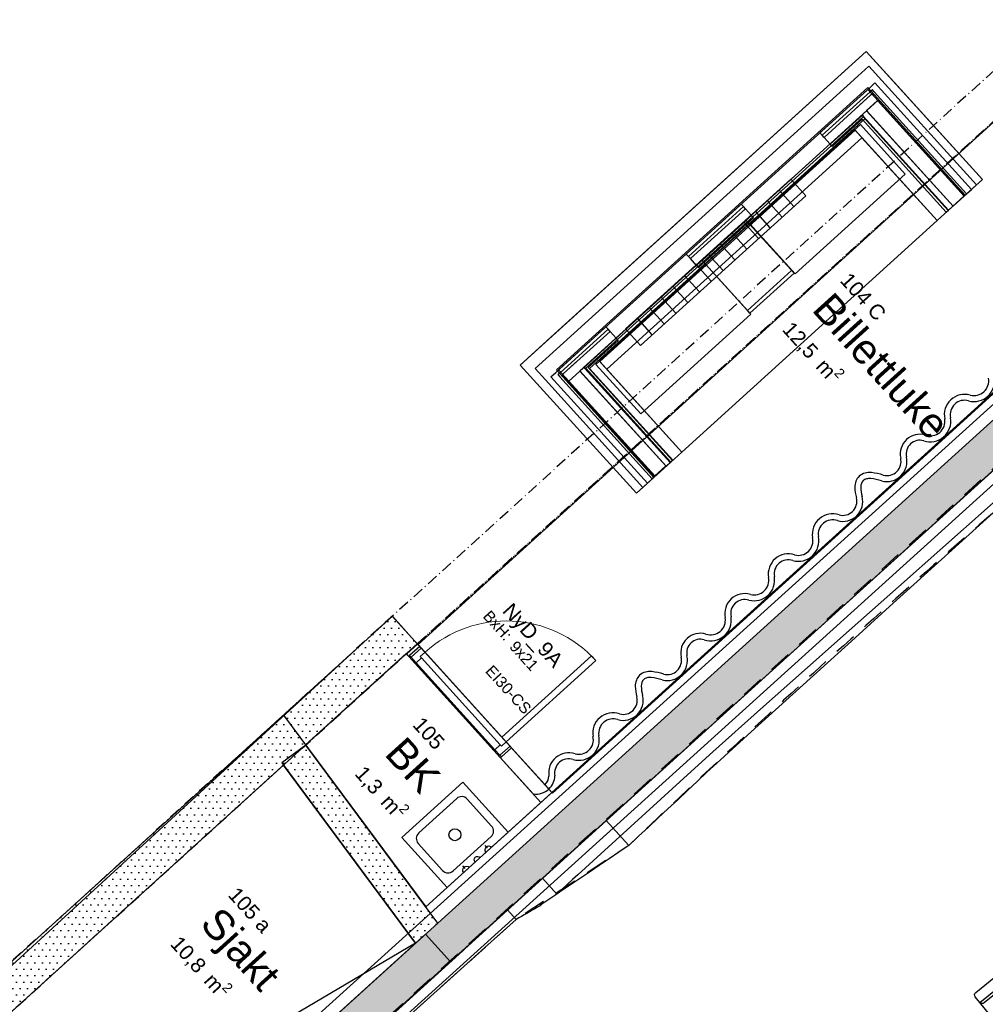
# Model space of a CAD drawing. Header units: millimetres. Extents: x 15275 to 121491, y 18097 to 137945.
# Tile 35 of 57: x 75747 to 82248, y 86583 to 93207. Entities that reach past the tile are written whole.
import ezdxf
from ezdxf.enums import TextEntityAlignment as Align

# ---------------------------------------------------------------- set-up
doc = ezdxf.new("R2010")
doc.units = ezdxf.units.MM
doc.header["$LTSCALE"] = 0.5
doc.header["$MEASUREMENT"] = 0
for name, pattern in [('Over snittplan', [260, 150, -50, 10, -50]), ('PLINE', [0]), ('Rømningslinje', [500, 300, -200])]:
    doc.linetypes.add(name, pattern=pattern)
for name, color, linetype in [('000 2D grafikk', 7, 'Continuous'), ('232- Ikke-bærende yttervegger(Nye konstruksjoner)', 7, 'Continuous'), ('24-- Innervegger', 7, 'Continuous'), ('24--Innervegger skråvegger salen', 7, 'Continuous'), ('241- Bærende innervegger', 7, 'Continuous'), ('241- Bærende innervegger (Skravur)', 7, 'Continuous'), ('242- Ikke-bærende innervegger IARK', 7, 'Continuous'), ('242- Ikke-bærende innervegger IARK(Nye konstruksjoner)', 7, 'Continuous'), ('25-- Dekker', 7, 'Continuous'), ('27-- Fast inventar(Nye konstruksjoner)', 7, 'Continuous'), ('278- Utstyr og kompletteringer (fast inventar)(Nye konstruksjoner)', 7, 'Continuous'), ('279- Annet fast inventar(Nye konstruksjoner)', 7, 'Continuous'), ('315- Utstyr for sanitærinstallasjoner(Nye konstruksjoner)', 7, 'Continuous'), ('852- Teknisk_symbolsk informasjon_ bygning(Nye konstruksjoner)', 7, 'Continuous'), ('862- M___Nettoareal', 7, 'Continuous'), ('862- M___Nettoareal(Polylinje)', 7, 'Continuous'), ('862- M___Nettoareal(Tekst)', 7, 'Continuous')]:
    doc.layers.add(name, color=color, linetype=linetype)
doc.layers.add('234- Vinduer_ dører_ porter(Nye konstruksjoner)', color=7, linetype='Continuous', lineweight=0)
doc.layers.add('244- Vinduer_ dører_ foldevegger(Nye konstruksjoner)', color=7, linetype='Continuous', lineweight=0)
doc.styles.add('GENERATED_STYLE_1', font='arial.ttf')
pattern_1 = [(0, (0, 0), (0, 86.60254), [0, -50]), (0, (25, 43.3), (0, 86.60254), [0, -50])]

# ---------------------------------------------------------------- blocks, each defined once
blk = doc.blocks.new('Foaje_104_4', base_point=(78860.3, 93925.8))
at = {"layer": '862- M___Nettoareal(Polylinje)', "linetype": 'PLINE', "flags": 128}
blk.add_lwpolyline([(74684.2, 95031.3), (70888.3, 91591.7), (75417.5, 86593.4), (78255.8, 89194.3), (78430.7, 89001.2), (78430.7, 89001.2), (79330.6, 88008.2), (82580.7, 90953.2), (82372.6, 91182.9), (82765.2, 91538.7), (82973.3, 91309), (86151.8, 94189.1), (85249, 95185.4), (84117.3, 94160), (81179.7, 97399.4), (83982.6, 99936.7), (82237.7, 101864.1), (79434.8, 99326.8), (78364.6, 100503.7), (73824.6, 96391.7)], close=True, dxfattribs=at)
at = {"layer": '862- M___Nettoareal(Tekst)', "style": 'GENERATED_STYLE_1'}
for tag, height, p in [('ROOM_NUMBER', 100, (78863, 94368.2)), ('ROOM_NAME', 200, (78746.5, 94239.8)), ('DUMMY_861', 100, (79016.6, 94221.4)), ('DUMMY_863', 100, (78513.6, 94074.6)), ('DUMMY_862', 200, (79207.1, 93776.9))]:
    blk.add_attdef(tag, text='', height=height, rotation=312.16193, dxfattribs=at).set_placement(p, align=Align.TOP_LEFT)
blk = doc.blocks.new('BK_105_6', base_point=(78359.4, 88192.4))
at = {"layer": '862- M___Nettoareal(Polylinje)', "linetype": 'PLINE', "flags": 128}
blk.add_lwpolyline([(77672.2, 88327.3), (78480.5, 87237.9), (79256.2, 87941.3), (78349.7, 88941.7)], close=True, dxfattribs=at)
at = {"layer": '862- M___Nettoareal(Tekst)', "insert": (78092.9, 88216.4), "char_height": 100, "attachment_point": 1, "rotation": 312.16193, "style": 'GENERATED_STYLE_1'}
blk.add_mtext('\\A1;{\\pql;\\pt0,12050;\\fArial|b0|i0|c0|p0;\\W1.000000;1,3\\fArial|b0|i0|c0|p0;\\W1.000000;\\A1{\\H.66x;\\S^  ;}\\fArial|b0|i0|c0|p0;\\W1.000000; m\\fArial|b0|i0|c0|p0;\\W1.000000;\\A1{\\H.66x;\\S2^  ;}}', dxfattribs=at)
at = {"layer": '862- M___Nettoareal(Tekst)', "style": 'GENERATED_STYLE_1'}
for tag, height, p in [('ROOM_NUMBER', 100, (78460.4, 88526.3)), ('ROOM_NAME', 200, (78343.9, 88397.9)), ('DUMMY_861', 100, (78613.9, 88379.5)), ('DUMMY_863', 100, (78110.9, 88232.7)), ('DUMMY_862', 200, (78589.5, 88172.4))]:
    blk.add_attdef(tag, text='', height=height, rotation=312.16193, dxfattribs=at).set_placement(p, align=Align.TOP_LEFT)
blk = doc.blocks.new('Billettluke_104 C_8', base_point=(81499.1, 90892.3))
at = {"layer": '862- M___Nettoareal(Polylinje)', "linetype": 'PLINE', "flags": 128}
blk.add_lwpolyline([(78429.6, 89002.4), (79335.2, 88003), (81757, 90197.5), (86183.9, 94217.9), (85275.3, 95216.7)], close=True, dxfattribs=at)
at = {"layer": '862- M___Nettoareal(Tekst)', "insert": (80970.6, 91205.6), "char_height": 100, "attachment_point": 1, "rotation": 312.16193, "style": 'GENERATED_STYLE_1'}
blk.add_mtext('\\A1;{\\pql;\\pt0,12050;\\fArial|b0|i0|c0|p0;\\W1.000000;12,5\\fArial|b0|i0|c0|p0;\\W1.000000;\\A1{\\H.66x;\\S^  ;}\\fArial|b0|i0|c0|p0;\\W1.000000; m\\fArial|b0|i0|c0|p0;\\W1.000000;\\A1{\\H.66x;\\S2^  ;}}', dxfattribs=at)
at = {"layer": '862- M___Nettoareal(Tekst)', "style": 'GENERATED_STYLE_1'}
for tag, height, p in [('ROOM_NUMBER', 100, (81338.1, 91515.5)), ('ROOM_NAME', 200, (81221.6, 91387.2)), ('DUMMY_861', 100, (81583.7, 91267.1)), ('DUMMY_863', 100, (80988.6, 91221.9)), ('DUMMY_862', 200, (82009.5, 90562.7))]:
    blk.add_attdef(tag, text='', height=height, rotation=312.16193, dxfattribs=at).set_placement(p, align=Align.TOP_LEFT)
blk = doc.blocks.new('Sjakt_105 a_23', base_point=(77189.8, 86967.2))
at = {"layer": '862- M___Nettoareal(Polylinje)', "linetype": 'PLINE', "flags": 128}
blk.add_lwpolyline([(77523.3, 88192.4), (72060.7, 83243.5), (73045.4, 82157), (75078, 84031.7), (75108.2, 83999), (78412.7, 86993.7)], close=True, dxfattribs=at)
at = {"layer": '862- M___Nettoareal(Tekst)', "insert": (76850.6, 87071.4), "char_height": 100, "attachment_point": 1, "rotation": 312.16193, "style": 'GENERATED_STYLE_1'}
blk.add_mtext('\\A1;{\\pql;\\pt0,12050;\\fArial|b0|i0|c0|p0;\\W1.000000;10,8\\fArial|b0|i0|c0|p0;\\W1.000000;\\A1{\\H.66x;\\S^  ;}\\fArial|b0|i0|c0|p0;\\W1.000000; m\\fArial|b0|i0|c0|p0;\\W1.000000;\\A1{\\H.66x;\\S2^  ;}}', dxfattribs=at)
at = {"layer": '862- M___Nettoareal(Tekst)', "style": 'GENERATED_STYLE_1'}
for tag, height, p in [('ROOM_NUMBER', 100, (77218.1, 87381.3)), ('ROOM_NAME', 200, (77101.6, 87252.9)), ('DUMMY_861', 100, (77448.4, 87149.7)), ('DUMMY_863', 100, (76868.6, 87087.7)), ('DUMMY_862', 200, (77510.9, 86846.7))]:
    blk.add_attdef(tag, text='', height=height, rotation=312.16193, dxfattribs=at).set_placement(p, align=Align.TOP_LEFT)
blk = doc.blocks.new('Dørstempel[4]', base_point=(78675.2, 88582.4))
at = {"layer": '852- Teknisk_symbolsk informasjon_ bygning(Nye konstruksjoner)', "char_height": 75, "attachment_point": 1, "rotation": 312.18069, "style": 'GENERATED_STYLE_1'}
for s, insert in [('\\A1;{\\pql;\\pt0,50;\\fArial|b0|i0|c0|p0;\\W1.000000;9\\fArial|b0|i0|c0|p0;\\W1.000000;\\A1{\\H.66x;\\S^  ;}\\fArial|b0|i0|c0|p0;\\W1.000000;\\fArial|b0|i0|c0|p0;\\W1.000000;\\A1{\\H.66x;\\S^  ;}}', (79094.5, 89035.7)), ('\\A1;{\\pql;\\pt0,50;\\fArial|b0|i0|c0|p0;\\W1.000000;x21\\fArial|b0|i0|c0|p0;\\W1.000000;\\A1{\\H.66x;\\S^  ;}\\fArial|b0|i0|c0|p0;\\W1.000000;\\fArial|b0|i0|c0|p0;\\W1.000000;\\A1{\\H.66x;\\S^  ;}}', (79132.9, 88993.3))]:
    blk.add_mtext(s, dxfattribs=dict(at, insert=insert))
at = {"layer": '852- Teknisk_symbolsk informasjon_ bygning(Nye konstruksjoner)', "style": 'GENERATED_STYLE_1'}
for tag, p in [('strUnitPrefix', (79068.8, 89072.4)), ('DUMMY_229', (78981.5, 89010.4)), ('DUMMY_231', (78894.1, 88931.3)), ('DUMMY_232', (78806.8, 88852.1))]:
    blk.add_attdef(tag, text='', height=75, rotation=312.18069, dxfattribs=at).set_placement(p, align=Align.TOP_RIGHT)
blk.add_attdef('AC_WIDO_ID', text='', height=100, rotation=312.18069, dxfattribs=at).set_placement((79143.7, 89012.3), align=Align.BOTTOM_CENTER)
for tag, p in [('DUMMY_230', (79019.8, 88968)), ('AC_TextStyle_4', (78932.5, 88871.8)), ('DUMMY_228', (79256.9, 88881.9)), ('DUMMY_233', (78845.2, 88809.8))]:
    blk.add_attdef(tag, text='', height=75, rotation=312.18069, dxfattribs=at).set_placement(p, align=Align.TOP_LEFT)
blk = doc.blocks.new('Dør[15]')
at = {"layer": '234- Vinduer_ dører_ porter(Nye konstruksjoner)', "linetype": 'PLINE'}
blk.add_arc((79022.6, 88348), 814, 42.18069, 132.18069, dxfattribs=at)
at = {"layer": '244- Vinduer_ dører_ foldevegger(Nye konstruksjoner)', "linetype": 'PLINE'}
for p, q in [((78440.5, 88990.5), (78372.3, 88928.7)), ((78440.5, 88990.5), (78372.3, 88928.7)), ((78440.5, 88990.5), (78372.3, 88928.7)), ((78450.5, 88979.4), (78382.4, 88917.6)), ((78440.5, 88990.5), (79058.2, 88308.7)), ((78450.5, 88979.4), (78440.5, 88990.5)), ((78476, 88951.2), (78450.5, 88979.4)), ((78372.3, 88928.7), (78366.4, 88923.3)), ((78366.4, 88923.3), (78984.1, 88241.6)), ((78382.4, 88917.6), (78372.3, 88928.7)), ((78382.4, 88917.6), (78415.9, 88880.5)), ((78415.9, 88880.5), (78451.5, 88912.8)), ((78443.4, 88921.7), (78476, 88951.2)), ((78451.5, 88912.8), (78443.4, 88921.7)), ((78451.5, 88912.8), (78982, 88327.3)), ((78993.1, 88380.6), (79596.3, 88927.2)), ((79596.3, 88927.2), (79625.8, 88894.6)), ((78946.4, 88295.1), (78415.9, 88880.5)), ((79625.8, 88894.6), (79022.6, 88348)), ((79022.6, 88348), (78993.1, 88380.6)), ((78982, 88327.3), (78946.4, 88295.1)), ((78980, 88258.1), (79048.1, 88319.8)), ((78990, 88318.5), (78982, 88327.3)), ((79022.6, 88348), (78990, 88318.5)), ((79058.2, 88308.7), (78990, 88246.9)), ((79058.2, 88308.7), (78990, 88246.9)), ((79058.2, 88308.7), (78990, 88246.9)), ((79048.1, 88319.8), (79022.6, 88348)), ((79048.1, 88319.8), (79058.2, 88308.7)), ((78946.4, 88295.1), (78980, 88258.1)), ((78980, 88258.1), (78990, 88246.9)), ((78990, 88246.9), (78984.1, 88241.6))]:
    blk.add_line(p, q, dxfattribs=at)
at = {"layer": '852- Teknisk_symbolsk informasjon_ bygning(Nye konstruksjoner)'}
ref = blk.add_blockref('Dørstempel[4]', (78675.2, 88582.4), dxfattribs=at)
ref.add_attrib('AC_TextStyle_4', 'EI30-CS', dxfattribs={"color": 7, "height": 75, "rotation": 312.18069, "style": 'GENERATED_STYLE_1'}).set_placement((78932.5, 88871.8), align=Align.TOP_LEFT)
ref.add_attrib('AC_WIDO_ID', 'NyD_9A', dxfattribs={"color": 7, "height": 100, "rotation": 312.18069, "style": 'GENERATED_STYLE_1'}).set_placement((79143.7, 89012.3), align=Align.BOTTOM_CENTER)
ref.add_attrib('strUnitPrefix', 'BxH:', dxfattribs={"color": 7, "height": 75, "rotation": 312.18069, "style": 'GENERATED_STYLE_1'}).set_placement((79068.8, 89072.4), align=Align.TOP_RIGHT)
blk = doc.blocks.new('Kontorpult[15]', base_point=(79928, 90554.8))
at = {"layer": '27-- Fast inventar(Nye konstruksjoner)', "linetype": 'PLINE', "flags": 128}
blk.add_lwpolyline([(80669, 91226.3), (80366.9, 91559.7), (79625.8, 90888.3), (79928, 90554.8)], close=True, dxfattribs=at)
blk = doc.blocks.new('Kontorpult[16]', base_point=(80967.7, 91496.9))
at = {"layer": '27-- Fast inventar(Nye konstruksjoner)', "linetype": 'PLINE', "flags": 128}
blk.add_lwpolyline([(81708.7, 92168.4), (81406.6, 92501.9), (80665.6, 91830.4), (80967.7, 91496.9)], close=True, dxfattribs=at)
blk = doc.blocks.new('Kontorskap[17]', base_point=(80663.6, 91232.2))
at = {"layer": '27-- Fast inventar(Nye konstruksjoner)', "linetype": 'PLINE'}
for p, q in [((80646.8, 91250.8), (80943.2, 91519.3)), ((80663.6, 91232.2), (80646.8, 91250.8))]:
    blk.add_line(p, q, dxfattribs=at)
at = {"layer": '27-- Fast inventar(Nye konstruksjoner)', "linetype": 'PLINE', "flags": 128}
blk.add_lwpolyline([(80663.6, 91232.2), (80960, 91500.8), (80637.7, 91856.5), (80341.3, 91587.9)], close=True, dxfattribs=at)
blk = doc.blocks.new('Radiator støpejern[18]', base_point=(81038.6, 92022.7))
at = {"layer": '278- Utstyr og kompletteringer (fast inventar)(Nye konstruksjoner)', "linetype": 'PLINE'}
for p, q in [((80938, 92133.9), (79826.1, 91127)), ((81038.6, 92022.7), (80938, 92133.9)), ((81038.6, 92022.7), (79926.8, 91015.9)), ((80959.2, 91950.8), (80858.5, 92062)), ((80879.8, 91878.9), (80779.1, 91990.1)), ((80800.4, 91806.9), (80699.7, 91918.1)), ((80721, 91735), (80620.3, 91846.2)), ((80641.5, 91663.1), (80540.9, 91774.3)), ((80562.1, 91591.2), (80461.4, 91702.4)), ((80482.7, 91519.3), (80382, 91630.5)), ((80403.3, 91447.4), (80302.6, 91558.5)), ((80323.9, 91375.4), (80223.2, 91486.6)), ((80244.4, 91303.5), (80143.8, 91414.7)), ((80165, 91231.6), (80064.3, 91342.8)), ((80085.6, 91159.7), (79984.9, 91270.9)), ((80006.2, 91087.8), (79905.5, 91199)), ((79926.8, 91015.9), (79826.1, 91127))]:
    blk.add_line(p, q, dxfattribs=at)
blk = doc.blocks.new('Wall 28[56]', base_point=(71830.8, 80889.3))
at = {"layer": '24-- Innervegger', "linetype": 'PLINE'}
for p, q in [((71733.2, 81070.6), (87656, 95458.9)), ((87706.7, 94965.7), (71964.9, 80740.9))]:
    blk.add_line(p, q, dxfattribs=at)
blk = doc.blocks.new('Utslagsvask[58]', base_point=(78830, 87554.6))
at = {"layer": '315- Utstyr for sanitærinstallasjoner(Nye konstruksjoner)', "linetype": 'PLINE'}
for p, q in [((78433.6, 87735.2), (78689.2, 87966.8)), ((78759.9, 87963.4), (78924.4, 87781.8)), ((78920.9, 87711.2), (78665.2, 87479.5)), ((78594.6, 87483), (78430.1, 87664.5)), ((78896.8, 87632), (78880, 87650.5)), ((78914.5, 87631.1), (78933, 87647.9)), ((78896, 87614.3), (78877.4, 87597.6)), ((78746.4, 87495.7), (78729.6, 87514.2)), ((78764, 87494.8), (78782.6, 87511.6)), ((78745.5, 87478), (78727, 87461.3))]:
    blk.add_line(p, q, dxfattribs=at)
at = {"layer": '315- Utstyr for sanitærinstallasjoner(Nye konstruksjoner)', "linetype": 'PLINE', "flags": 128}
blk.add_lwpolyline([(78730.1, 88078.1), (78318.8, 87705.4), (78624.4, 87368.3), (79035.6, 87740.9)], close=True, dxfattribs=at)
for points in [[(78886.7, 87606, -1), (78923.7, 87639.5)], [(78813, 87539.1, -1), (78847, 87570)], [(78736.3, 87469.6, -1), (78773.3, 87503.2)]]:
    blk.add_lwpolyline(points, format="xyb", close=True, dxfattribs=at)
at = {"layer": '315- Utstyr for sanitærinstallasjoner(Nye konstruksjoner)', "linetype": 'PLINE'}
blk.add_circle((78677.2, 87723.2), 40, dxfattribs=at)
for centre, start, end in [((78722.8, 87929.8), 42.18069, 132.18069), ((78887.3, 87748.2), 312.18069, 42.18069), ((78467.2, 87698.1), 132.18069, 222.18069), ((78631.7, 87516.6), 222.18069, 312.18069)]:
    blk.add_arc(centre, 50, start, end, dxfattribs=at)
blk = doc.blocks.new('Auditoriestollayout[75]', base_point=(92537.8, 76984.9))
at = {"layer": '279- Annet fast inventar(Nye konstruksjoner)', "linetype": 'PLINE', "flags": 128}
blk.add_lwpolyline([(82463, 86887.9, -0.414214), (82491.1, 86885), (82522.6, 86846.1, -0.414214), (82519.6, 86818), (82239.9, 86591.4, -0.414214), (82211.7, 86594.4), (82180.3, 86633.2, -0.414214), (82183.2, 86661.4)], format="xyb", close=True, dxfattribs=at)
blk.add_lwpolyline([(82538.1, 86858.7), (82884.3, 86431.3), (82557.9, 86167), (82211.7, 86594.4)], close=True, dxfattribs=at)

msp = doc.modelspace()

# ---------------------------------------------------------------- hatches: boundary and pattern name
at = {"layer": '241- Bærende innervegger (Skravur)', "linetype": 'Continuous'}
h = msp.add_hatch(dxfattribs=at)
h.set_pattern_fill('Eksisterende_konstruksjon', color=256, style=0, pattern_type=2)
h.set_pattern_definition(pattern_1)
h.paths.add_polyline_path([(87698.1, 95401.9), (78479.3, 87053.9), (78647.1, 86868.6), (87866, 95216.6)])
h = msp.add_hatch(dxfattribs=at)
h.set_pattern_fill('Eksisterende_konstruksjon', color=256, style=0, pattern_type=2)
h.set_pattern_definition(pattern_1)
h.paths.add_polyline_path([(78256.2, 89193.8), (75433.3, 86636.3), (75601.1, 86450.9), (78424.1, 89008.6)])
h = msp.add_hatch(dxfattribs=at)
h.set_pattern_fill('Eksisterende_konstruksjon', color=256, style=0, pattern_type=2)
h.set_pattern_definition(pattern_1)
h.paths.add_polyline_path([(78561.7, 87128.5), (77672.5, 88326.9), (77511.9, 88207.7), (78412.7, 86993.6)])
h = msp.add_hatch(dxfattribs=at)
h.set_pattern_fill('Eksisterende_konstruksjon', color=256, style=0, pattern_type=2)
h.set_pattern_definition(pattern_1)
h.paths.add_polyline_path([(78561.7, 87128.5), (75113.3, 84005.6), (75281.1, 83820.3), (78729.5, 86943.2)])

# ---------------------------------------------------------------- linework, layer by layer
at = {"layer": '000 2D grafikk', "linetype": 'Rømningslinje', "flags": 128}
msp.add_lwpolyline([(75250.1, 83801.6), (84231, 91934.2), (85225.3, 92815.5), (85660.2, 92418.4, 0.012786), (84566.4, 91690, 0.017363), (83083.6, 90561.5, 0.015191), (79848.1, 87651.3), (79090.1, 87153.8), (75294.8, 83743.2)], format="xyb", close=True, dxfattribs=at)
at = {"layer": '000 2D grafikk', "linetype": 'PLINE'}
msp.add_lwpolyline([(78412.7, 86993.6), (72061.3, 83243)], dxfattribs=at)
at = {"layer": '232- Ikke-bærende yttervegger(Nye konstruksjoner)', "linetype": 'PLINE'}
for p, q in [((79360.8, 90852.2), (81456.8, 92751.5)), ((81456.8, 92751.5), (82113, 92027.4)), ((80017, 90128), (79360.8, 90852.2))]:
    msp.add_line(p, q, dxfattribs=at)
at = {"layer": '232- Ikke-bærende yttervegger(Nye konstruksjoner)', "linetype": 'PLINE', "flags": 128}
for points in [[(81463.9, 92894.2), (81389, 92826.4)], [(82187.9, 92095.2), (81463.9, 92894.2)], [(81389, 92826.4), (79218.1, 90859.3)], [(79517.6, 90844.5), (81449.1, 92594.7)], [(81449.1, 92594.7), (82030.8, 91952.8)], [(82113, 92027.4), (82187.9, 92095.2)], [(82030.8, 91952.8), (82113, 92027.4)], [(79218.1, 90859.3), (79285.9, 90784.4)], [(80099.2, 90202.6), (79517.6, 90844.5)], [(79285.9, 90784.4), (79942.1, 90060.2)], [(80099.2, 90202.6), (80017, 90128)], [(80017, 90128), (79942.1, 90060.2)]]:
    msp.add_lwpolyline(points, dxfattribs=at)
at = {"layer": '24--Innervegger skråvegger salen', "linetype": 'PLINE'}
msp.add_line((79266.1, 87430.6), (79362.7, 87323.6), dxfattribs=at)
at = {"layer": '24--Innervegger skråvegger salen', "linetype": 'PLINE', "flags": 128}
for points in [[(85225.3, 92815.5), (84967.4, 92582.5), (84440.6, 92106.5), (81681.2, 89613), (79857, 87964.6), (79266.1, 87430.6)], [(85225.3, 92815.5), (79696.3, 87819.4)], [(85634.1, 92442.3), (85597.6, 92419.7), (85504.8, 92362.3), (85449.1, 92327.8), (85238.8, 92196), (85135.7, 92128.1), (84848.1, 91941), (84749.1, 91873.3), (84462.3, 91677.3), (84367.1, 91609.7), (84081.6, 91405), (83990, 91337.7), (83864.1, 91242.9), (83663, 91091.6), (83506.1, 90969.3), (83303.7, 90809.8), (83148.8, 90684.4), (82950.7, 90520.8), (82632.7, 90249.8), (82536.5, 90166.6), (82259.4, 89919.7), (81663.1, 89392), (81352.4, 89115.2), (81051.7, 88849.1), (80735.4, 88567.2), (80413.2, 88282), (80242, 88126.3), (80064.3, 87963.2), (79660, 87595.3), (79505.2, 87453.4), (79469.9, 87421.2), (79399.2, 87356.8), (79381, 87340.2), (79362.7, 87323.6)], [(85660.2, 92418.4), (85295.8, 92185.2), (84935.7, 91945.6), (84579.9, 91699.7), (84228.4, 91447.8), (83881.2, 91189.9), (83538.4, 90926.3), (83199.9, 90657.1), (82865.8, 90382.6), (82536, 90102.9), (82302.9, 89892.3), (82069.8, 89681.7), (81836.8, 89470.9), (81603.9, 89260.1), (81371, 89049.3), (81138.1, 88838.4), (80905.4, 88627.4), (80672.6, 88416.4), (80439.9, 88205.3), (80374.1, 88143.8), (80308.4, 88082.3), (80242.6, 88020.7), (80176.8, 87959.2), (80111.1, 87897.6), (80045.3, 87836.1), (79979.6, 87774.5), (79913.9, 87712.9), (79848.1, 87651.3)], [(79696.3, 87819.4), (79266.1, 87430.6)], [(79696.3, 87819.4), (79848.1, 87651.3)], [(79848.1, 87651.3), (79781.8, 87606.1), (79715.4, 87561), (79649, 87516), (79582.4, 87471.1), (79515.8, 87426.2), (79449.1, 87381.4), (79382.3, 87336.7), (79362.7, 87323.6)], [(79266.1, 87430.6), (79031.5, 87218.6)], [(79362.7, 87323.6), (79315.5, 87292), (79248.7, 87247.4)], [(79250, 87246), (79232.4, 87235.5), (79214.7, 87225.2), (79197.1, 87214.9), (79179.3, 87204.6), (79161.6, 87194.3), (79143.8, 87184.1), (79125.9, 87174), (79108, 87163.9), (79090.1, 87153.8)], [(79248.7, 87247.4), (79250, 87246)], [(79259.8, 87254.9), (79250, 87246)], [(79031.5, 87218.6), (75250.1, 83801.6)], [(79031.5, 87218.6), (79090.1, 87153.8)], [(79090.1, 87153.8), (78879.3, 86964.3), (78668.4, 86774.8), (78246.7, 86395.9), (77825, 86016.9), (77403.3, 85638), (76981.6, 85259), (76559.9, 84880), (76138.2, 84501.1), (75716.5, 84122.1), (75294.8, 83743.2)]]:
    msp.add_lwpolyline(points, dxfattribs=at)
at = {"layer": '241- Bærende innervegger', "linetype": 'PLINE', "flags": 128}
for points in [[(87698.1, 95401.9), (78561.7, 87128.5)], [(78647.1, 86868.6), (87866, 95216.6)], [(78256.2, 89193.8), (75433.3, 86636.3)], [(78424.1, 89008.6), (78256.2, 89193.8)], [(75601.1, 86450.9), (78424.1, 89008.6)], [(77672.5, 88326.9), (77511.9, 88207.7)], [(78561.7, 87128.5), (77672.5, 88326.9)], [(77511.9, 88207.7), (78412.7, 86993.6)], [(78561.7, 87128.5), (75113.3, 84005.6)], [(78412.7, 86993.6), (78479.3, 87053.9)], [(78479.3, 87053.9), (78647.1, 86868.6)], [(75281.1, 83820.3), (78729.5, 86943.2)]]:
    msp.add_lwpolyline(points, dxfattribs=at)
at = {"layer": '241- Bærende innervegger', "linetype": 'Over snittplan', "flags": 128}
for points in [[(83947.6, 94351), (72005.5, 83529.8)], [(83947.6, 94351), (73733.9, 85096)], [(72061.3, 83243), (84115.5, 94165.7)], [(73901.8, 84910.8), (84115.5, 94165.7)]]:
    msp.add_lwpolyline(points, dxfattribs=at)
at = {"layer": '242- Ikke-bærende innervegger IARK', "linetype": 'PLINE'}
for p, q in [((78440.5, 88990.5), (78372.3, 88928.7)), ((78351.8, 88939.4), (78366.4, 88923.3)), ((78372.3, 88928.7), (78366.4, 88923.3)), ((79058.2, 88308.7), (78990, 88246.9)), ((78990, 88246.9), (78984.1, 88241.6)), ((78984.1, 88241.6), (79205, 87997.8))]:
    msp.add_line(p, q, dxfattribs=at)
at = {"layer": '242- Ikke-bærende innervegger IARK', "linetype": 'PLINE', "flags": 128}
for points in [[(78425.9, 89006.5), (78351.8, 88939.4)], [(78440.5, 88990.5), (78425.9, 89006.5)], [(78351.8, 88939.4), (78366.4, 88923.3)], [(79283.1, 88060.6), (79058.2, 88308.7)], [(78984.1, 88241.6), (79256.2, 87941.3)], [(79256.2, 87941.3), (79330.3, 88008.5)], [(79330.3, 88008.5), (79309.9, 88030.9)]]:
    msp.add_lwpolyline(points, dxfattribs=at)
at = {"layer": '242- Ikke-bærende innervegger IARK(Nye konstruksjoner)', "linetype": 'PLINE'}
msp.add_arc((79222.9, 88123.8), 127.3, 261.88253, 313.11956, dxfattribs=at)
msp.add_arc((79222.9, 88123.8), 127.3, 261.88253, 313.11956, dxfattribs=at)
at = {"layer": '25-- Dekker', "linetype": 'PLINE', "flags": 128}
msp.add_lwpolyline([(70918.4, 91619), (73900.2, 88328.2), (75433.3, 86636.3), (77522.6, 88529), (78480.5, 87237.9), (87594.5, 95496.4), (86414.5, 96586.2), (88841.2, 98785.2), (85426.4, 101244.9), (83262.5, 102804), (79434.1, 99327.1), (78366.4, 100505.3), (73824.3, 96392.2), (74684.2, 95031.3)], close=True, dxfattribs=at)
at = {"layer": '27-- Fast inventar(Nye konstruksjoner)', "linetype": 'PLINE'}
for p, q in [((81471.8, 92722), (81149, 92429.5)), ((81162.5, 92414.6), (81475.4, 92698.2)), ((81475.4, 92698.2), (81378.8, 92610.7)), ((81475.4, 92698.2), (81378.8, 92610.7)), ((81486.8, 92735.7), (81471.8, 92722)), ((81486.8, 92735.7), (81471.8, 92722)), ((81485.3, 92707.1), (81475.4, 92698.2)), ((81485.3, 92707.1), (81475.4, 92698.2)), ((81485.3, 92707.1), (82106.6, 92021.5)), ((81488.1, 92734.2), (81486.8, 92735.7)), ((81500.3, 92720.8), (81488.1, 92734.2)), ((82121.6, 92035.1), (81500.3, 92720.8)), ((81203.6, 92369.2), (81420, 92565.3)), ((81424.7, 92553.7), (81350.6, 92486.6)), ((81420, 92565.3), (81426.1, 92558.5)), ((81491.8, 92479.6), (81424.7, 92553.7)), ((81426.1, 92558.5), (82000.1, 91925)), ((81350.6, 92486.6), (79631.8, 90929.1)), ((81996.9, 91922.2), (81491.8, 92479.6)), ((80619.8, 91950), (80249.3, 91614.3)), ((80262.8, 91599.4), (80633.3, 91935.2)), ((80304, 91554), (80674.5, 91889.8)), ((79708.4, 91124.1), (79385.6, 90831.6)), ((79408.9, 90825.7), (79721.8, 91109.3)), ((79546.7, 90867.8), (79763, 91063.8)), ((79505.5, 90913.2), (79408.9, 90825.7)), ((79505.5, 90913.2), (79408.9, 90825.7)), ((79631.8, 90929.1), (79557.7, 90862)), ((79385.6, 90831.6), (79370.5, 90818)), ((79385.6, 90831.6), (79370.5, 90818)), ((79399, 90816.8), (79408.9, 90825.7)), ((79399, 90816.8), (79408.9, 90825.7)), ((79546.7, 90867.8), (79552.8, 90861.1)), ((80126.8, 90227.6), (79552.8, 90861.1)), ((79557.7, 90862), (79624.8, 90787.9)), ((79371.8, 90816.6), (79370.5, 90818)), ((79371.8, 90816.6), (79384, 90803.1)), ((79384, 90803.1), (80005.3, 90117.5)), ((80020.3, 90131.1), (79399, 90816.8)), ((79624.8, 90787.9), (80129.9, 90230.4))]:
    msp.add_line(p, q, dxfattribs=at)
at = {"layer": '27-- Fast inventar(Nye konstruksjoner)', "linetype": 'PLINE', "flags": 128}
for points in [[(81446.4, 92994.1), (79117.3, 90883.7), (79898.9, 90021.1), (80143.4, 90242.6), (79583.4, 90860.6), (81438.2, 92541.4), (81998.3, 91923.4), (82228, 92131.5)], [(79375.1, 90851.7), (79444.9, 90774.3), (81523.2, 92663), (81455.9, 92737.1)], [(81449, 92595.8), (82031.2, 91953.2), (82105.3, 92020.4), (81523.1, 92662.9)], [(79645.5, 90914), (80204.1, 90297.6), (81922.8, 91855), (81364.3, 92471.5)], [(79652.1, 90906.7), (80204.1, 90297.6), (81922.8, 91855), (81370.9, 92464.1)], [(79445.1, 90774.6), (80022.3, 90137.6), (80096.5, 90204.7), (79519.2, 90841.7)]]:
    msp.add_lwpolyline(points, close=True, dxfattribs=at)
for points in [[(81446.4, 92994.1), (79348.3, 91093)], [(81446.4, 92994.1), (81655.7, 92763.1)], [(81472.1, 92751.9), (81134.3, 92445.7)], [(81504.8, 92781.5), (81472.1, 92751.9)], [(82154.3, 92064.7), (81504.8, 92781.5)], [(82228, 92131.5), (81655.7, 92763.1)], [(81217.1, 92354.4), (81418.4, 92536.7)], [(81418.4, 92536.7), (81985, 91911.4)], [(79698.9, 90855), (81417.7, 92412.5)], [(81149, 92429.5), (81134.3, 92445.7)], [(81162.5, 92414.6), (81149, 92429.5)], [(81203.6, 92369.2), (81162.5, 92414.6)], [(81417.7, 92412.5), (81922.8, 91855)], [(81217.1, 92354.4), (81203.6, 92369.2)], [(82228, 92131.5), (81996.9, 91922.2)], [(82000.1, 91925), (82106.6, 92021.5)], [(82106.6, 92021.5), (82121.6, 92035.1)], [(82121.6, 92035.1), (82154.3, 92064.7)], [(80605.1, 91966.3), (80234.6, 91630.5)], [(80619.8, 91950), (80605.1, 91966.3)], [(80633.3, 91935.2), (80619.8, 91950)], [(80674.5, 91889.8), (80633.3, 91935.2)], [(80688, 91874.9), (80674.5, 91889.8)], [(81996.9, 91922.2), (81922.8, 91855)], [(81985, 91911.4), (82000.1, 91925)], [(80317.4, 91539.1), (80688, 91874.9)], [(80249.3, 91614.3), (80234.6, 91630.5)], [(80262.8, 91599.4), (80249.3, 91614.3)], [(80304, 91554), (80262.8, 91599.4)], [(80317.4, 91539.1), (80304, 91554)], [(79117.3, 90883.7), (79348.3, 91093)], [(79693.7, 91140.3), (79355.8, 90834.2)], [(79708.4, 91124.1), (79693.7, 91140.3)], [(79721.8, 91109.3), (79708.4, 91124.1)], [(79763, 91063.8), (79721.8, 91109.3)], [(79575.2, 90866.6), (79776.5, 91049)], [(79776.5, 91049), (79763, 91063.8)], [(79117.3, 90883.7), (79898.9, 90021.1)], [(79323.2, 90804.6), (79355.8, 90834.2)], [(80141.9, 90241.2), (79575.2, 90866.6)], [(80204.1, 90297.6), (79698.9, 90855)], [(79323.2, 90804.6), (79972.6, 90087.9)], [(80129.9, 90230.4), (80204.1, 90297.6)], [(79898.9, 90021.1), (80129.9, 90230.4)], [(80126.8, 90227.6), (80020.3, 90131.1)], [(80141.9, 90241.2), (80126.8, 90227.6)], [(80005.3, 90117.5), (79972.6, 90087.9)], [(80020.3, 90131.1), (80005.3, 90117.5)], [(79282.7, 88060.3), (79310.2, 88031.2)]]:
    msp.add_lwpolyline(points, dxfattribs=at)
at = {"layer": '27-- Fast inventar(Nye konstruksjoner)', "linetype": 'PLINE'}
for centre, radius, start, end in [((82170.9, 90778), 140.3, 255.44199, 9.49362), ((82170.9, 90778), 100.3, 255.84605, 9.42437), ((82107.6, 90550.3), 136.1, 73.42308, 192.49195), ((82107.6, 90550.3), 96.1, 73.00404, 193.08464), ((81877.6, 90505.4), 138.4, 251.36251, 9.64079), ((81877.6, 90505.4), 98.4, 250.89471, 9.05994), ((81808, 90285), 132.8, 73.65316, 191.90431), ((81808, 90285), 92.8, 74.14466, 191.66099), ((81584.6, 90235.5), 136, 255.29542, 13.0365), ((81584.6, 90235.5), 96, 255.9487, 13.27298), ((81469.1, 90026.8), 133.2, 84.94995, 103.42659), ((81469.4, 90064.2), 100.1, 134.94096, 181.5992), ((81459.7, 90069.3), 89.7, 103.90105, 132.87245), ((81469.4, 90064.2), 60.1, 135.64345, 181.51524), ((81459.7, 90069.3), 49.7, 104.0809, 132.05632), ((81469.1, 90026.8), 93.2, 85.13598, 103.31888), ((81440.1, 89770.3), 351.4, 71.75947, 83.96927), ((81440.1, 89770.3), 391.4, 71.96074, 84.02518), ((81685.8, 90071.8), 316.7, 181.87748, 195.13141), ((81685.8, 90071.8), 276.7, 181.89948, 195.21564), ((81288, 89966.5), 134.9, 254.37804, 14.02605), ((81288, 89966.5), 94.9, 255.032, 13.80563), ((81219.6, 89745.3), 136.8, 71.27277, 189.58812), ((81219.6, 89745.3), 96.8, 70.62991, 188.97828), ((80989.9, 89700.4), 137.3, 253.96145, 12.53961), ((80989.9, 89700.4), 97.3, 254.35624, 13.14652), ((80921.9, 89477.7), 135.6, 72.04287, 189.91589), ((80921.9, 89477.7), 95.6, 71.64195, 189.82054), ((80690.9, 89436.3), 139, 255.70222, 10.37277), ((80690.9, 89436.3), 99, 256.16263, 10.4653), ((80628.8, 89210.8), 135, 73.43044, 192.19816), ((80628.8, 89210.8), 95, 72.95344, 192.74062), ((80399.7, 89166.8), 138.4, 251.36251, 9.616), ((80399.7, 89166.8), 98.4, 250.89471, 9.08953), ((80330.1, 88946.3), 132.8, 73.65316, 191.90431), ((80330.1, 88946.3), 92.8, 74.14466, 191.66099), ((80106.7, 88896.9), 136, 255.29542, 13.0365), ((80106.7, 88896.9), 96, 255.9487, 13.27298), ((79991.5, 88725.6), 100.1, 134.94096, 181.5992), ((79981.8, 88730.7), 89.7, 103.90105, 132.87245), ((79981.8, 88730.7), 49.7, 104.0809, 132.05632), ((79991.2, 88688.2), 133.2, 84.94995, 103.42659), ((79991.2, 88688.2), 93.2, 85.13598, 103.31888), ((79962.2, 88431.6), 351.4, 71.75947, 83.96927), ((79962.2, 88431.6), 391.4, 71.96074, 84.02518), ((80207.9, 88733.2), 316.7, 181.87748, 195.13141), ((79991.5, 88725.6), 60.1, 135.64345, 181.51524), ((80207.9, 88733.2), 276.7, 181.89948, 195.21564), ((79810.1, 88627.9), 134.9, 254.37804, 14.02605), ((79810.1, 88627.9), 94.9, 255.032, 13.80563), ((79741.7, 88406.7), 136.8, 71.27277, 189.58812), ((79741.7, 88406.7), 96.8, 70.62991, 188.97828), ((79512, 88361.7), 137.3, 253.96145, 12.53961), ((79512, 88361.7), 97.3, 254.35624, 13.14652), ((79444, 88139), 135.6, 72.04287, 188.87474), ((79444, 88139), 95.6, 71.64195, 191.05248), ((79222.9, 88123.8), 87.3, 313.27293, 356.2334), ((79222.9, 88123.8), 127.3, 313.27293, 358.58617)]:
    msp.add_arc(centre, radius, start, end, dxfattribs=at)

# ---------------------------------------------------------------- block references
at = {"layer": '24-- Innervegger', "linetype": 'PLINE'}
msp.add_blockref('Wall 28[56]', (71830.8, 80889.3), dxfattribs=at)
at = {"layer": '244- Vinduer_ dører_ foldevegger(Nye konstruksjoner)', "linetype": 'PLINE'}
msp.add_blockref('Dør[15]', (0, 0), dxfattribs=at)
at = {"layer": '27-- Fast inventar(Nye konstruksjoner)', "linetype": 'PLINE'}
for name, p in [('Kontorpult[16]', (80967.7, 91496.9)), ('Kontorskap[17]', (80663.6, 91232.2)), ('Kontorpult[15]', (79928, 90554.8))]:
    msp.add_blockref(name, p, dxfattribs=at)
at = {"layer": '278- Utstyr og kompletteringer (fast inventar)(Nye konstruksjoner)', "linetype": 'PLINE'}
msp.add_blockref('Radiator støpejern[18]', (81038.6, 92022.7), dxfattribs=at)
at = {"layer": '279- Annet fast inventar(Nye konstruksjoner)', "linetype": 'PLINE'}
msp.add_blockref('Auditoriestollayout[75]', (92537.8, 76984.9), dxfattribs=at)
at = {"layer": '315- Utstyr for sanitærinstallasjoner(Nye konstruksjoner)', "linetype": 'PLINE'}
msp.add_blockref('Utslagsvask[58]', (78830, 87554.6), dxfattribs=at)
at = {"layer": '862- M___Nettoareal', "linetype": 'Continuous'}
msp.add_blockref('Foaje_104_4', (78860.3, 93925.8), dxfattribs=at)
ref = msp.add_blockref('Billettluke_104 C_8', (81499.1, 90892.3), dxfattribs=at)
ref.add_attrib('ROOM_NAME', 'Billettluke', dxfattribs={"layer": '862- M___Nettoareal(Tekst)', "color": 7, "height": 200, "rotation": 312.16193, "style": 'GENERATED_STYLE_1'}).set_placement((81221.6, 91387.2), align=Align.TOP_LEFT)
ref.add_attrib('ROOM_NUMBER', '104 C', dxfattribs={"layer": '862- M___Nettoareal(Tekst)', "color": 7, "height": 100, "rotation": 312.16193, "style": 'GENERATED_STYLE_1'}).set_placement((81338.1, 91515.5), align=Align.TOP_LEFT)
ref = msp.add_blockref('BK_105_6', (78359.4, 88192.4), dxfattribs=at)
ref.add_attrib('ROOM_NAME', 'BK', dxfattribs={"layer": '862- M___Nettoareal(Tekst)', "color": 7, "height": 200, "rotation": 312.16193, "style": 'GENERATED_STYLE_1'}).set_placement((78343.9, 88397.9), align=Align.TOP_LEFT)
ref.add_attrib('ROOM_NUMBER', '105', dxfattribs={"layer": '862- M___Nettoareal(Tekst)', "color": 7, "height": 100, "rotation": 312.16193, "style": 'GENERATED_STYLE_1'}).set_placement((78460.4, 88526.3), align=Align.TOP_LEFT)
ref = msp.add_blockref('Sjakt_105 a_23', (77189.8, 86967.2), dxfattribs=at)
ref.add_attrib('ROOM_NAME', 'Sjakt', dxfattribs={"layer": '862- M___Nettoareal(Tekst)', "color": 7, "height": 200, "rotation": 312.16193, "style": 'GENERATED_STYLE_1'}).set_placement((77101.6, 87252.9), align=Align.TOP_LEFT)
ref.add_attrib('ROOM_NUMBER', '105 a', dxfattribs={"layer": '862- M___Nettoareal(Tekst)', "color": 7, "height": 100, "rotation": 312.16193, "style": 'GENERATED_STYLE_1'}).set_placement((77218.1, 87381.3), align=Align.TOP_LEFT)

doc.saveas('drawing.dxf')
